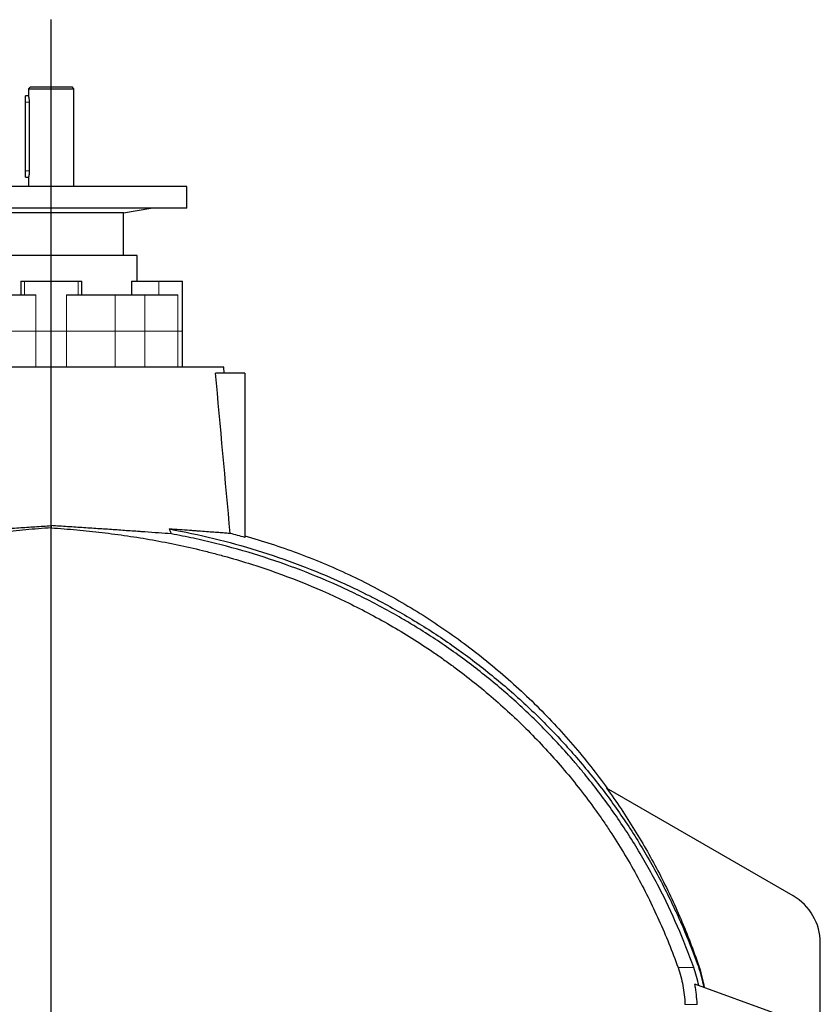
# Model space of a CAD drawing. Header units: millimetres. Extents: x 349 to 3828, y 433 to 5284.
# Tile 8 of 11: x 1304 to 2189, y 4195 to 5284. Entities that reach past the tile are written whole.
import ezdxf

# ---------------------------------------------------------------- set-up
doc = ezdxf.new("R2010")
doc.units = ezdxf.units.MM
doc.layers.add('FORMAT', color=7, linetype='Continuous')

# ---------------------------------------------------------------- blocks, each defined once
blk = doc.blocks.new('SW_CENTERMARKSYMBOL_0')
at = {"layer": 'FORMAT', "color": 0}
blk.add_line((0, 5), (0, 2549.9), dxfattribs=at)

msp = doc.modelspace()

# ---------------------------------------------------------------- linework, layer by layer
at = {"color": 7, "linetype": 'Continuous', "lineweight": 25}
for p, q in [((1315.9, 5209.6), (1313.9, 5207.6)), ((1313.9, 5207.6), (1313.9, 5199.5)), ((1313.9, 5207.6), (1363.9, 5207.6)), ((1315.9, 5209.6), (1361.9, 5209.6)), ((1363.9, 5207.6), (1361.9, 5209.6)), ((1363.9, 5099.6), (1363.9, 5207.6)), ((1313.9, 5199.6), (1310.4, 5199.6)), ((1310.4, 5192.6), (1310.4, 5199.6)), ((1310.4, 5116.6), (1310.4, 5192.6)), ((1314.9, 5116.6), (1314.9, 5192.6)), ((1310.4, 5109.6), (1310.4, 5116.6)), ((1310.4, 5109.6), (1314.1, 5109.6)), ((1313.9, 5109.1), (1313.9, 5099.6)), ((1314.9, 5116.1), (1314.9, 5116.6)), ((1338.9, 5099.6), (1188.9, 5099.6)), ((1488.9, 5099.6), (1338.9, 5099.6)), ((1488.9, 5075.6), (1488.9, 5099.6)), ((1338.9, 5075.6), (1188.9, 5075.6)), ((1488.9, 5075.6), (1338.9, 5075.6)), ((1418.7, 5070.2), (1448.9, 5075.6)), ((1338.9, 5070.2), (1259.2, 5070.2)), ((1418.7, 5070.2), (1338.9, 5070.2)), ((1418.7, 5023.1), (1418.7, 5070.2)), ((1338.9, 5023.1), (1243.9, 5023.1)), ((1433.9, 5023.1), (1338.9, 5023.1)), ((1433.9, 4994.6), (1433.9, 5023.1)), ((1305.2, 4994.6), (1305.2, 4979.6)), ((1305.2, 4994.6), (1309.2, 4994.6)), ((1309.2, 4994.6), (1368.7, 4994.6)), ((1368.7, 4994.6), (1372.6, 4994.6)), ((1372.6, 4979.6), (1372.6, 4994.6)), ((1427.8, 4994.6), (1427.8, 4979.6)), ((1427.8, 4994.6), (1457.9, 4994.6)), ((1457.9, 4994.6), (1483.9, 4994.6)), ((1483.9, 4939.6), (1483.9, 4994.6)), ((1268.5, 4979.6), (1322, 4979.6)), ((1355.8, 4979.6), (1409.4, 4979.6)), ((1409.4, 4979.6), (1442.2, 4979.6)), ((1442.2, 4979.6), (1478.7, 4979.6)), ((1483.9, 4899.6), (1483.9, 4939.6)), ((1529.6, 4899.6), (1148.3, 4899.6)), ((1530.1, 4893), (1529.6, 4899.6)), ((1552.9, 4893), (1520.5, 4893)), ((1552.9, 4893), (1552.9, 4711.4)), ((2158.9, 4315.1), (1952.7, 4434.2)), ((2188.9, 4073), (2188.9, 4263.2)), ((2141.1, 4184.4), (2050.3, 4217.4))]:
    msp.add_line(p, q, dxfattribs=at)
at = {"color": 8, "linetype": 'Continuous', "lineweight": 18}
for p, q in [((1310.4, 5192.6), (1314.9, 5192.6)), ((1310.4, 5116.6), (1314.9, 5116.6)), ((1309.2, 4994.6), (1309.2, 4979.6)), ((1368.7, 4994.6), (1368.7, 4979.6)), ((1457.9, 4994.6), (1457.9, 4979.6)), ((1322, 4979.6), (1322, 4939.6)), ((1355.8, 4979.6), (1355.8, 4939.6)), ((1409.4, 4979.6), (1409.4, 4939.6)), ((1442.2, 4979.6), (1442.2, 4939.6)), ((1478.7, 4979.6), (1478.7, 4939.6)), ((1268.5, 4939.6), (1322, 4939.6)), ((1322, 4939.6), (1322, 4899.6)), ((1322, 4939.6), (1355.8, 4939.6)), ((1355.8, 4939.6), (1355.8, 4899.6)), ((1409.4, 4939.6), (1355.8, 4939.6)), ((1409.4, 4939.6), (1409.4, 4899.6)), ((1442.2, 4939.6), (1409.4, 4939.6)), ((1442.2, 4939.6), (1442.2, 4899.6)), ((1478.7, 4939.6), (1442.2, 4939.6)), ((1478.7, 4939.6), (1478.7, 4899.6)), ((1483.9, 4939.6), (1478.7, 4939.6))]:
    msp.add_line(p, q, dxfattribs=at)
at = {"color": 7, "linetype": 'Continuous', "lineweight": 25}
msp.add_arc((2128.9, 4263.2), 60, 0, 60, dxfattribs=at)
msp.add_ellipse((1338.9, 3517.8), major_axis=(0, 1349.3), ratio=0.213649, start_param=5.804407, end_param=5.813149, dxfattribs=at)
for points, knots in [([(1314.9, 5192.6), (1314.9, 5192.9), (1314.9, 5193.7), (1314.8, 5194.8), (1314.7, 5195.9), (1314.6, 5196.9), (1314.4, 5197.7), (1314.2, 5198.4), (1314.1, 5199), (1314, 5199.4), (1313.9, 5199.6), (1313.9, 5199.5), (1313.9, 5199.5)], [0, 0, 0, 0, 0.102964, 0.208991, 0.311934, 0.417726, 0.523232, 0.631689, 0.738938, 0.849451, 0.953974, 1, 1, 1, 1]), ([(1313.9, 5109.1), (1313.9, 5109.1), (1313.9, 5109.1), (1314, 5109.3), (1314.1, 5109.6), (1314.2, 5110.2), (1314.4, 5110.9), (1314.6, 5111.8), (1314.7, 5112.8), (1314.9, 5113.9), (1314.9, 5115), (1314.9, 5115.7), (1314.9, 5116.1)], [0, 0, 0, 0, 0.061703, 0.163428, 0.268047, 0.370933, 0.476615, 0.582918, 0.692253, 0.799205, 0.909464, 1, 1, 1, 1]), ([(1338.9, 4722), (1329.5, 4721.4), (1320.1, 4720.7), (1301.4, 4718.9), (1292, 4718), (1273.4, 4715.7), (1264.1, 4714.5), (1245.5, 4711.8), (1236.2, 4710.3), (1208.5, 4705.3), (1190.1, 4701.5), (1167.2, 4695.9), (1162.7, 4694.7), (1153.6, 4692.3), (1149, 4691.1), (1135.4, 4687.3), (1126.4, 4684.6), (1081.8, 4670.4), (1047.2, 4656.7), (997, 4632.5), (980.6, 4623.8), (948.2, 4605.2), (932.4, 4595.2), (912.9, 4582), (909.1, 4579.3), (901.4, 4573.8), (897.6, 4571.1), (886.3, 4562.7), (878.9, 4557), (857.1, 4539.6), (843, 4527.4), (815.9, 4502.1), (802.9, 4488.9), (777.8, 4461.5), (765.8, 4447.3), (748.5, 4425.2), (742.9, 4417.7), (736, 4408.1), (734.7, 4406.2), (732, 4402.4), (730.6, 4400.4), (726.6, 4394.6), (724, 4390.7), (711, 4371.1), (701.3, 4355), (683.3, 4322.2), (674.9, 4305.4), (659.6, 4271.2), (652.5, 4253.8), (646.2, 4235.9)], [0, 0, 0, 0, 0.03125, 0.03125, 0.0625, 0.0625, 0.09375, 0.09375, 0.125, 0.125, 0.1875, 0.1875, 0.203125, 0.203125, 0.21875, 0.21875, 0.25, 0.25, 0.375, 0.375, 0.4375, 0.4375, 0.5, 0.5, 0.515625, 0.515625, 0.53125, 0.53125, 0.5625, 0.5625, 0.625, 0.625, 0.6875, 0.6875, 0.75, 0.75, 0.78125, 0.78125, 0.789063, 0.789063, 0.796875, 0.796875, 0.8125, 0.8125, 0.875, 0.875, 0.9375, 0.9375, 1, 1, 1, 1]), ([(1206.1, 4715.4), (1210.7, 4715.7), (1215.5, 4716), (1225.3, 4716.8), (1230.4, 4717.1), (1236.9, 4717.6), (1238.2, 4717.7), (1240.9, 4717.9), (1242.2, 4718), (1246.2, 4718.2), (1248.9, 4718.4), (1257.1, 4719), (1262.6, 4719.4), (1273.9, 4720.2), (1279.6, 4720.6), (1291.1, 4721.3), (1297, 4721.7), (1305.9, 4722.3), (1308.9, 4722.5), (1314.9, 4722.9), (1317.9, 4723.1), (1326.9, 4723.7), (1332.9, 4724.1), (1338.9, 4724.5)], [0, 0, 0, 0, 0.125, 0.125, 0.25, 0.25, 0.28125, 0.28125, 0.3125, 0.3125, 0.375, 0.375, 0.5, 0.5, 0.625, 0.625, 0.75, 0.75, 0.8125, 0.8125, 0.875, 0.875, 1, 1, 1, 1]), ([(1471.7, 4715.4), (1467.2, 4715.7), (1462.4, 4716), (1452.6, 4716.8), (1447.5, 4717.1), (1441, 4717.6), (1439.7, 4717.7), (1437, 4717.9), (1435.7, 4718), (1431.7, 4718.2), (1429, 4718.4), (1420.8, 4719), (1415.2, 4719.4), (1404, 4720.2), (1398.3, 4720.6), (1386.8, 4721.3), (1380.9, 4721.7), (1372, 4722.3), (1369, 4722.5), (1363, 4722.9), (1360, 4723.1), (1351, 4723.7), (1345, 4724.1), (1338.9, 4724.5)], [0, 0, 0, 0, 0.125, 0.125, 0.25, 0.25, 0.28125, 0.28125, 0.3125, 0.3125, 0.375, 0.375, 0.5, 0.5, 0.625, 0.625, 0.75, 0.75, 0.8125, 0.8125, 0.875, 0.875, 1, 1, 1, 1]), ([(1338.9, 4722), (1348.4, 4721.4), (1357.7, 4720.7), (1376.5, 4718.9), (1385.8, 4718), (1404.5, 4715.7), (1413.8, 4714.5), (1432.4, 4711.8), (1441.7, 4710.3), (1469.4, 4705.3), (1487.8, 4701.5), (1510.6, 4695.9), (1515.2, 4694.7), (1524.3, 4692.3), (1528.9, 4691.1), (1542.5, 4687.3), (1551.5, 4684.6), (1596.1, 4670.4), (1630.7, 4656.7), (1680.9, 4632.5), (1697.3, 4623.8), (1729.6, 4605.2), (1745.5, 4595.2), (1765, 4582), (1768.8, 4579.3), (1776.5, 4573.8), (1780.3, 4571.1), (1791.6, 4562.7), (1799, 4557), (1820.8, 4539.6), (1834.9, 4527.4), (1861.9, 4502.1), (1875, 4488.9), (1900.1, 4461.5), (1912.1, 4447.3), (1929.4, 4425.2), (1935, 4417.7), (1941.8, 4408.1), (1943.2, 4406.2), (1945.9, 4402.4), (1947.3, 4400.4), (1951.3, 4394.6), (1953.9, 4390.7), (1966.9, 4371.1), (1976.5, 4355), (1994.6, 4322.2), (2002.9, 4305.4), (2018.3, 4271.2), (2025.3, 4253.8), (2031.7, 4235.9)], [0, 0, 0, 0, 0.03125, 0.03125, 0.0625, 0.0625, 0.09375, 0.09375, 0.125, 0.125, 0.1875, 0.1875, 0.203125, 0.203125, 0.21875, 0.21875, 0.25, 0.25, 0.375, 0.375, 0.4375, 0.4375, 0.5, 0.5, 0.515625, 0.515625, 0.53125, 0.53125, 0.5625, 0.5625, 0.625, 0.625, 0.6875, 0.6875, 0.75, 0.75, 0.78125, 0.78125, 0.789063, 0.789063, 0.796875, 0.796875, 0.8125, 0.8125, 0.875, 0.875, 0.9375, 0.9375, 1, 1, 1, 1]), ([(1536.7, 4715.8), (1536, 4715.8), (1535.2, 4715.9), (1533.5, 4716), (1532.6, 4716.1), (1529.9, 4716.3), (1527.8, 4716.5), (1523.5, 4716.8), (1521.1, 4717), (1516.1, 4717.3), (1513.4, 4717.5), (1507.7, 4718), (1504.7, 4718.2), (1500.8, 4718.5), (1500, 4718.5), (1498.3, 4718.6), (1497.5, 4718.7), (1495, 4718.9), (1493.3, 4719), (1484.8, 4719.6), (1477.4, 4720.2), (1469.5, 4720.8)], [0, 0, 0, 0, 0.0625, 0.0625, 0.125, 0.125, 0.25, 0.25, 0.375, 0.375, 0.5, 0.5, 0.625, 0.625, 0.65625, 0.65625, 0.6875, 0.6875, 0.75, 0.75, 1, 1, 1, 1]), ([(1469.5, 4720.8), (1486, 4717.7), (1502.3, 4714.3), (1534.7, 4706.4), (1550.7, 4702), (1582.4, 4692.2), (1598.1, 4686.8), (1629.2, 4675), (1644.6, 4668.6), (1667.4, 4658.3), (1675, 4654.7), (1686.3, 4649.1), (1690, 4647.2), (1697.5, 4643.4), (1701.2, 4641.4), (1719.7, 4631.5), (1734.1, 4623.2), (1762.3, 4605.7), (1776, 4596.5), (1802.9, 4577.3), (1815.9, 4567.2), (1841.4, 4546.3), (1853.8, 4535.4), (1877.8, 4512.8), (1889.5, 4501.1), (1902.3, 4487.4), (1903.7, 4485.9), (1906.5, 4482.8), (1907.9, 4481.2), (1912.1, 4476.6), (1914.8, 4473.5), (1923, 4464.1), (1928.3, 4457.7), (1944, 4438.5), (1953.9, 4425.4), (1972.8, 4398.6), (1981.8, 4384.9), (1998.8, 4357), (2006.8, 4342.7), (2021.9, 4313.6), (2029, 4298.8), (2038.9, 4276.1), (2042, 4268.5), (2048.1, 4253.1), (2051, 4245.3), (2053.8, 4237.6)], [0, 0, 0, 0, 0.0625, 0.0625, 0.125, 0.125, 0.1875, 0.1875, 0.25, 0.25, 0.28125, 0.28125, 0.296875, 0.296875, 0.3125, 0.3125, 0.375, 0.375, 0.4375, 0.4375, 0.5, 0.5, 0.5625, 0.5625, 0.625, 0.625, 0.632812, 0.632812, 0.640625, 0.640625, 0.65625, 0.65625, 0.6875, 0.6875, 0.75, 0.75, 0.8125, 0.8125, 0.875, 0.875, 0.9375, 0.9375, 0.96875, 0.96875, 1, 1, 1, 1]), ([(2049.1, 4235.9), (2043.6, 4251.3), (2037.6, 4266.5), (2024.7, 4296.2), (2017.8, 4310.8), (2002.9, 4339.5), (1995, 4353.5), (1978.2, 4381.2), (1969.4, 4394.8), (1950.7, 4421.4), (1940.8, 4434.4), (1929.2, 4448.8), (1927.9, 4450.4), (1925.3, 4453.6), (1921.4, 4458.3), (1917.4, 4463), (1909.3, 4472.3), (1903.9, 4478.4), (1887.2, 4496.4), (1875.7, 4508), (1852.1, 4530.3), (1839.9, 4541.1), (1814.7, 4561.9), (1801.8, 4571.9), (1775.2, 4591.1), (1761.5, 4600.3), (1744, 4611.3), (1740.4, 4613.5), (1733.4, 4617.8), (1729.8, 4619.9), (1719.1, 4626.1), (1711.9, 4630.1), (1690.1, 4641.9), (1675.4, 4649.2), (1630.6, 4669.7), (1599.9, 4681.5), (1552.7, 4696.3), (1536.7, 4700.8), (1516.5, 4705.8), (1512.5, 4706.8), (1504.3, 4708.7), (1500.3, 4709.6), (1488.1, 4712.2), (1479.9, 4713.8), (1471.7, 4715.4)], [0, 0, 0, 0, 0.0625, 0.0625, 0.125, 0.125, 0.1875, 0.1875, 0.25, 0.25, 0.3125, 0.3125, 0.320313, 0.320313, 0.328125, 0.34375, 0.34375, 0.375, 0.375, 0.4375, 0.4375, 0.5, 0.5, 0.5625, 0.5625, 0.625, 0.625, 0.640625, 0.640625, 0.65625, 0.65625, 0.6875, 0.6875, 0.75, 0.75, 0.875, 0.875, 0.9375, 0.9375, 0.953125, 0.953125, 0.96875, 0.96875, 1, 1, 1, 1]), ([(1552.9, 4713.1), (1572.4, 4707.7), (1591.7, 4701.4), (1630.1, 4687.1), (1649.1, 4679.2), (1686.6, 4661.6), (1705, 4651.9), (1741.2, 4631.1), (1758.9, 4619.9), (1793.3, 4596), (1810, 4583.3), (1842.3, 4556.5), (1857.8, 4542.5), (1887.7, 4513.2), (1901.9, 4497.9), (1929, 4466.4), (1941.8, 4450.2), (1953.9, 4433.5)], [0, 0, 0, 0, 0.125, 0.125, 0.25, 0.25, 0.375, 0.375, 0.5, 0.5, 0.625, 0.625, 0.75, 0.75, 0.875, 0.875, 1, 1, 1, 1]), ([(1952.7, 4434.2), (1963.7, 4419.1), (1974, 4403.7), (1993.4, 4372.2), (2002.6, 4356.1), (2019.5, 4323.4), (2027.4, 4306.7), (2042, 4272.6), (2048.6, 4255.2), (2054.7, 4237.6)], [0, 0, 0, 0, 0.25, 0.25, 0.5, 0.5, 0.75, 0.75, 1, 1, 1, 1]), ([(2031.7, 4235.9), (2032.8, 4232.7), (2033.9, 4229.4), (2035.7, 4222.7), (2036.4, 4219.3), (2038.3, 4209), (2039.1, 4202.2), (2039.3, 4195.2)], [0, 0, 0, 0, 0.25, 0.25, 0.5, 0.5, 1, 1, 1, 1]), ([(2054.6, 4215.9), (2053.9, 4219.3), (2053.1, 4222.7), (2051.3, 4229.4), (2050.2, 4232.7), (2049.1, 4235.9)], [0, 0, 0, 0, 0.5, 0.5, 1, 1, 1, 1]), ([(2053.8, 4237.6), (2055.1, 4233.7), (2056.4, 4229.8), (2057.9, 4223.9), (2058.4, 4221.9), (2059.3, 4217.9), (2059.7, 4215.9), (2060, 4213.9)], [0, 0, 0, 0, 0.5, 0.5, 0.75, 0.75, 1, 1, 1, 1]), ([(2054.7, 4237.6), (2055.3, 4235.6), (2056, 4233.7), (2057.1, 4229.7), (2057.7, 4227.7), (2059.1, 4221.7), (2060, 4217.7), (2060.6, 4213.7)], [0, 0, 0, 0, 0.25, 0.25, 0.5, 0.5, 1, 1, 1, 1]), ([(2052.8, 4195.2), (2052.7, 4199), (2052.4, 4202.7), (2051.8, 4208.2), (2051.5, 4210.1), (2050.9, 4213.8), (2050.6, 4215.6), (2050.3, 4217.4)], [0, 0, 0, 0, 0.5, 0.5, 0.75, 0.75, 1, 1, 1, 1])]:
    msp.add_open_spline(points, degree=3, knots=knots, dxfattribs=at)
for points in [[(1536.7, 4715.8), (1531.3, 4774.8), (1525.9, 4833.9), (1520.5, 4893)], [(1338.9, 4724.5), (1338.9, 4723.7), (1338.9, 4722.9), (1338.9, 4722)], [(1552.9, 4711.4), (1547.6, 4712.9), (1542.2, 4714.4), (1536.7, 4715.8)]]:
    msp.add_open_spline(points, degree=3, dxfattribs=at)
at = {"color": 8, "linetype": 'Continuous', "lineweight": 18}
for points, knots in [([(2049.1, 4235.9), (2047.8, 4235.9), (2045.8, 4235.9), (2041.4, 4235.9), (2039.8, 4235.9), (2036, 4235.9), (2034, 4235.9), (2031.7, 4235.9)], [0, 0, 0, 0, 0.5, 0.5, 0.75, 0.75, 1, 1, 1, 1]), ([(2052.8, 4195.2), (2051.3, 4195.2), (2049.4, 4195.2), (2044.9, 4195.2), (2042.3, 4195.2), (2039.3, 4195.2)], [0, 0, 0, 0, 0.5, 0.5, 1, 1, 1, 1])]:
    msp.add_open_spline(points, degree=3, knots=knots, dxfattribs=at)
msp.add_open_spline([(2054.7, 4237.6), (2054.4, 4237.6), (2054.1, 4237.6), (2053.8, 4237.6)], degree=3, dxfattribs=at)

# ---------------------------------------------------------------- block references
at = {"layer": 'FORMAT'}
msp.add_blockref('SW_CENTERMARKSYMBOL_0', (1338.9, 2734), dxfattribs=at)

doc.saveas('drawing.dxf')
